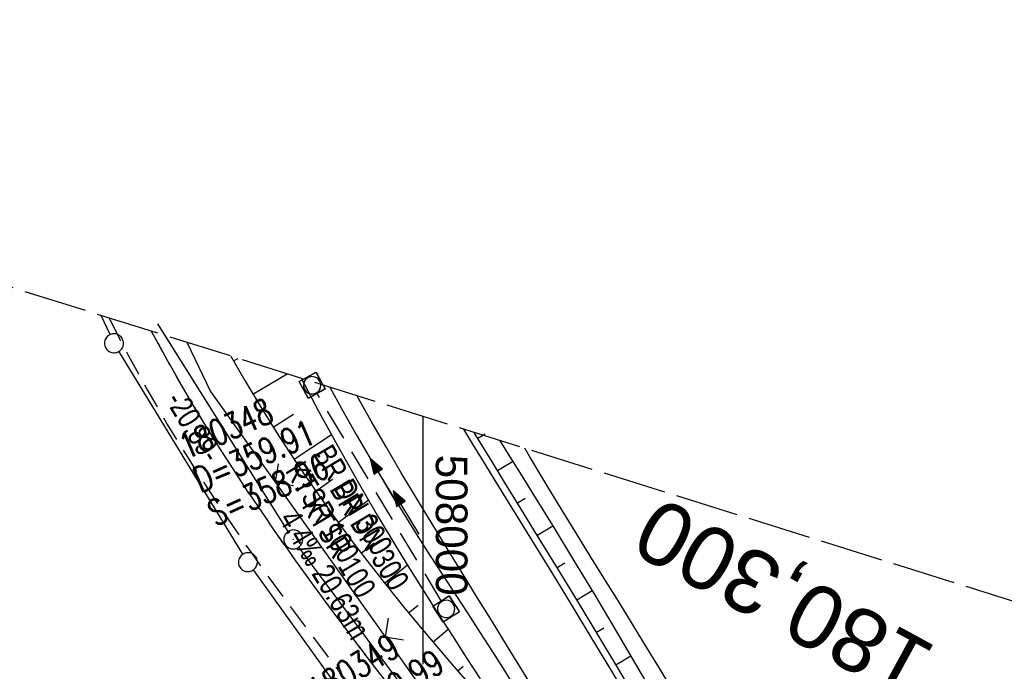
# Model space of a CAD drawing. Extents: x 507679 to 508174, y 445771 to 446563.
# Tile 37 of 43: x 507968 to 508046, y 446511 to 446563. Entities that reach past the tile are written whole.
import ezdxf
from ezdxf.enums import TextEntityAlignment as Align

# ---------------------------------------------------------------- set-up
doc = ezdxf.new("R2010")
doc.units = 0
doc.header["$LTSCALE"] = 10
doc.header["$MEASUREMENT"] = 0
for name, pattern in [('LT00', [0]), ('LT11', [0.3, 0.2, -0.1]), ('LT14', [0.6, 0.5, -0.1]), ('LT17', [0.15, 0.1, -0.05]), ('STRICHLINIE2', [0.375, 0.25, -0.125])]:
    doc.linetypes.add(name, pattern=pattern)
doc.layers.get('0').update_dxf_attribs({"linetype": 'LT00'})
for name, color, linetype in [('--EK_FBR', 250, 'LT00'), ('--EK_Halt-Pfeil', 4, 'LT00'), ('--EK_Haltung', 7, 'STRICHLINIE2'), ('--EK_Haltung-Text', 140, 'LT00'), ('--EK_Schacht-Text', 5, 'LT00'), ('--EK_ST-93-1', 30, 'LT17'), ('--EL_DFK_AB_L', 21, 'LT00'), ('--EL_DFK_AB_P', 7, 'LT00'), ('--EL_Halt-Pfeil', 4, 'LT00'), ('--EL_Haltung', 182, 'STRICHLINIE2'), ('--EL_Haltung-Text', 182, 'LT00'), ('ABSTAND', 8, 'LT00'), ('DFK_AB_L', 21, 'LT00'), ('DFK_AB_P', 7, 'LT00'), ('DFK_GZPKT', 250, 'LT00'), ('DFK_KATASTER', 250, 'LT00'), ('V127_AFBR_BAB', 250, 'LT00'), ('V127_BOESCH', 250, 'LT00'), ('V127_BOSCHUNG', 250, 'LT00'), ('V127_FELDWEG', 250, 'LT11'), ('V127_GRABEN', 250, 'LT00'), ('V127_KA_MULD', 182, 'LT00'), ('V127_ZAUN', 40, 'LT00'), ('V128_AFBR_BAB', 250, 'LT00'), ('V128_BOESCH', 250, 'LT00'), ('V128_BOSCHUNG', 250, 'LT00'), ('V128_FELDWEG', 250, 'LT11'), ('V128_GRABEN', 250, 'LT00'), ('V128_KA_MULD', 182, 'LT00'), ('V128_RASTER', 250, 'LT00'), ('V128_ZAUN', 40, 'LT00')]:
    doc.layers.add(name, color=color, linetype=linetype)
doc.layers.add('-BLATT_128-RAND', color=7, linetype='LT14', plot=False)
doc.styles.add('Beschrift', font='ARIAL.TTF')
doc.styles.add('Haltungsbeschriftung', font='ARIAL.TTF', dxfattribs={"width": 0.75})
doc.styles.add('schachtbeschriftung', font='romans.shx', dxfattribs={"width": 0.75, "height": 2})
doc.styles.get("Standard").update_dxf_attribs({"font": 'ARIAL.TTF'})

# ---------------------------------------------------------------- blocks, each defined once
blk = doc.blocks.new('SYMB7010')
at = {"color": 0, "linetype": 'ByBlock'}
for points in [[(-0.031408, 0.499213), (-0.093728, 0.49134), (-0.15457, 0.475719), (-0.212975, 0.452595), (-0.268021, 0.422333), (-0.31884, 0.385411), (-0.36463, 0.342411), (-0.40467, 0.29401), (-0.438329, 0.240973), (-0.465074, 0.184136), (-0.484486, 0.124395), (-0.496256, 0.062692), (-0.5002, 0)], [(-0.5002, 0), (-0.496256, -0.062692), (-0.484486, -0.124395), (-0.465075, -0.184136), (-0.438329, -0.240973), (-0.404671, -0.29401), (-0.36463, -0.342411), (-0.31884, -0.385411), (-0.268021, -0.422333), (-0.212975, -0.452595), (-0.154571, -0.475719), (-0.093728, -0.49134), (-0.031408, -0.499213), (0.031408, -0.499213)], [(0.5002, 0), (0.496256, 0.062692), (0.484485, 0.124395), (0.465074, 0.184136), (0.438329, 0.240973), (0.40467, 0.29401), (0.36463, 0.342411), (0.31884, 0.385411), (0.268021, 0.422333), (0.212975, 0.452595), (0.15457, 0.475719), (0.093728, 0.49134), (0.031408, 0.499213), (-0.031408, 0.499213)], [(0.031408, -0.499213), (0.093728, -0.491341), (0.15457, -0.475719), (0.212975, -0.452595), (0.268021, -0.422333), (0.31884, -0.385411), (0.36463, -0.342411), (0.404671, -0.294011), (0.438329, -0.240974), (0.465075, -0.184136), (0.484486, -0.124395), (0.496256, -0.062692), (0.500201, 0)]]:
    blk.add_lwpolyline(points, dxfattribs=at)
blk = doc.blocks.new('SYMB0011')
at = {"color": 0, "linetype": 'ByBlock'}
for p, q in [((0.5, 0), (-0.5, 0)), ((0, 0.5), (0, -0.5))]:
    blk.add_line(p, q, dxfattribs=at)
blk = doc.blocks.new('SYMB0024')
at = {"color": 0, "linetype": 'ByBlock'}
for p, q in [((-0.5, 0.5), (0, 0)), ((0, 0), (0.5, 0.5))]:
    blk.add_line(p, q, dxfattribs=at)
blk = doc.blocks.new('SYMB1210')
at = {"color": 0, "linetype": 'ByBlock'}
blk.add_line((0.018815, -0.179014), (0.055623, -0.17119), dxfattribs=at)
for points in [[(-0.2, -0.2), (-0.2, 0.2), (0.2, 0.2), (0.2, -0.2), (-0.2, -0.2)], [(0.018815, 0.179014), (-0.018815, 0.179014), (-0.055623, 0.17119), (-0.09, 0.155885), (-0.120444, 0.133766), (-0.145623, 0.105801), (-0.164438, 0.073213), (-0.176067, 0.037424), (-0.18, 0)], [(-0.18, 0), (-0.176067, -0.037424), (-0.164438, -0.073213), (-0.145623, -0.105801), (-0.120444, -0.133766), (-0.09, -0.155885), (-0.055623, -0.17119), (-0.018815, -0.179014), (0.018815, -0.179014)], [(0.18, 0), (0.176067, 0.037424), (0.164438, 0.073213), (0.145623, 0.105801), (0.120444, 0.133766), (0.09, 0.155885), (0.055623, 0.17119), (0.018815, 0.179014)], [(0.055623, -0.17119), (0.09, -0.155885), (0.120444, -0.133766), (0.145623, -0.105801), (0.164438, -0.073213), (0.176067, -0.037424), (0.18, 0)]]:
    blk.add_lwpolyline(points, dxfattribs=at)
blk = doc.blocks.new('SYMB0003')
at = {"color": 0, "linetype": 'ByBlock'}
for p, q in [((-0.015712, 0), (0.010166, 0.012015)), ((0, -0.021257), (-0.015712, 0)), ((0.010166, 0.012015), (0, -0.021257))]:
    blk.add_line(p, q, dxfattribs=at)
for points in [[(-0.031395, 0.499013), (-0.093691, 0.491144), (-0.154509, 0.475528), (-0.21289, 0.452414), (-0.267913, 0.422164), (-0.318712, 0.385257), (-0.364484, 0.342274), (-0.404509, 0.293893), (-0.438154, 0.240877), (-0.464888, 0.184062), (-0.484292, 0.124345), (-0.496058, 0.062667), (-0.5, 0)], [(-0.5, 0), (-0.496058, -0.062667), (-0.484292, -0.124345), (-0.464888, -0.184062), (-0.438154, -0.240877), (-0.404509, -0.293893), (-0.364485, -0.342274), (-0.318712, -0.385257), (-0.267914, -0.422164), (-0.21289, -0.452414), (-0.154509, -0.475529), (-0.093691, -0.491144), (-0.031395, -0.499014), (0.031395, -0.499014)], [(0.5, 0), (0.496057, 0.062667), (0.484292, 0.124345), (0.464888, 0.184062), (0.438153, 0.240877), (0.404509, 0.293893), (0.364484, 0.342274), (0.318712, 0.385257), (0.267913, 0.422164), (0.21289, 0.452414), (0.154509, 0.475528), (0.093691, 0.491144), (0.031395, 0.499013), (-0.031395, 0.499013)], [(0.031395, -0.499014), (0.093691, -0.491144), (0.154509, -0.475529), (0.21289, -0.452414), (0.267914, -0.422164), (0.318712, -0.385257), (0.364485, -0.342274), (0.404509, -0.293893), (0.438154, -0.240877), (0.464889, -0.184062), (0.484292, -0.124345), (0.496058, -0.062667), (0.5, 0)]]:
    blk.add_lwpolyline(points, dxfattribs=at)
blk = doc.blocks.new('SYMB0070')
at = {"color": 0, "linetype": 'ByBlock'}
for p, q in [((-0.5, 0), (0.2, 0)), ((0.5, 0), (0.2, 0.1)), ((0.2, 0.1), (0.2, 0)), ((0.468, 0), (0.21, 0.086)), ((0.21, 0.086), (0.21, -0.086)), ((0.21, -0.086), (0.468, 0)), ((0.22, -0.072), (0.437, 0)), ((0.23, -0.058), (0.405, 0)), ((0.24, -0.045), (0.374, 0)), ((0.342, 0), (0.25, 0.031)), ((0.25, 0.031), (0.25, -0.031)), ((0.25, -0.031), (0.342, 0)), ((0.26, -0.017), (0.31, 0)), ((0.27, -0.003), (0.279, 0))]:
    blk.add_line(p, q, dxfattribs=at)
for points in [[(0.2, 0), (0.2, -0.1), (0.5, 0)], [(0.437, 0), (0.22, 0.072), (0.22, -0.072)], [(0.405, 0), (0.23, 0.058), (0.23, -0.058)], [(0.374, 0), (0.24, 0.045), (0.24, -0.045)], [(0.31, 0), (0.26, 0.017), (0.26, -0.017)], [(0.279, 0), (0.27, 0.003), (0.27, -0.003)]]:
    blk.add_lwpolyline(points, dxfattribs=at)

msp = doc.modelspace()

# ---------------------------------------------------------------- linework, layer by layer
at = {"layer": '--EK_FBR', "color": 2}
for points in [[(508009.034, 446509.146), (508007.851, 446511.089), (508006.662, 446513.029), (508005.467, 446514.966), (508004.271, 446516.903), (508003.075, 446518.84), (508001.882, 446520.779), (508000.694, 446522.722), (507999.471, 446524.741), (507998.26, 446526.767), (507997.064, 446528.802), (507995.886, 446530.847), (507994.752, 446532.865)], [(508009.034, 446509.146), (508007.851, 446511.089), (508006.662, 446513.029), (508005.467, 446514.966), (508004.271, 446516.903), (508003.075, 446518.84), (508001.882, 446520.779), (508000.694, 446522.722), (507999.471, 446524.741), (507998.26, 446526.767), (507997.064, 446528.802), (507995.886, 446530.847), (507994.752, 446532.865)], [(508016.383, 446508.625), (508014.84, 446511.201), (508013.287, 446513.77), (508011.727, 446516.333), (508010.161, 446518.892), (508008.59, 446521.448), (508007.016, 446524.004), (508005.985, 446525.677), (508004.957, 446527.352), (508003.934, 446529.031), (508003.223, 446530.211)]]:
    msp.add_lwpolyline(points, dxfattribs=at)
at = {"layer": '--EK_Haltung'}
msp.add_line((508001.425, 446516.631), (507991.599, 446533.04), dxfattribs=at)
at = {"layer": '--EL_DFK_AB_L'}
for p, q in [((507989.321, 446522.124), (507979.582, 446537.617)), ((508009.502, 446494.968), (507990.169, 446520.886))]:
    msp.add_line(p, q, dxfattribs=at)
at = {"layer": '--EL_Haltung'}
msp.add_line((508001.425, 446516.631), (507991.599, 446533.04), dxfattribs=at)
at = {"layer": '-BLATT_128-RAND'}
msp.add_lwpolyline([(507899.813, 446562.605), (507678.604, 445856.442), (507952.481, 445770.649), (508173.69, 446476.812), (507899.813, 446562.605)], dxfattribs=at)
at = {"layer": 'DFK_AB_L'}
for p, q in [((507989.321, 446522.124), (507979, 446538.543)), ((508009.502, 446494.968), (507990.169, 446520.886))]:
    msp.add_line(p, q, dxfattribs=at)
at = {"layer": 'DFK_KATASTER'}
for p, q in [((507975.226, 446537.689), (507974.527, 446539.2)), ((507985.739, 446520.328), (507975.932, 446536.369)), ((508005.432, 446492.896), (507986.569, 446519.08))]:
    msp.add_line(p, q, dxfattribs=at)
at = {"layer": 'V127_AFBR_BAB', "color": 0}
for points in [[(508009.034, 446509.146), (508007.851, 446511.089), (508006.662, 446513.029), (508005.467, 446514.966), (508004.271, 446516.903), (508003.075, 446518.84), (508001.882, 446520.779), (508000.694, 446522.722), (507999.471, 446524.741), (507998.26, 446526.767), (507997.064, 446528.802), (507995.886, 446530.847), (507994.752, 446532.865)], [(508016.383, 446508.625), (508014.84, 446511.201), (508013.287, 446513.77), (508011.727, 446516.333), (508010.161, 446518.892), (508008.59, 446521.448), (508007.016, 446524.004), (508005.985, 446525.677), (508004.957, 446527.352), (508003.934, 446529.031), (508003.223, 446530.211)]]:
    msp.add_lwpolyline(points, dxfattribs=at)
at = {"layer": 'V127_BOESCH'}
for points in [[(507984.789, 446535.986), (507985.891, 446534.056), (507987.199, 446531.869), (507988.552, 446529.709), (507989.949, 446527.575), (507991.388, 446525.469), (507992.866, 446523.389), (507994.382, 446521.337), (507995.933, 446519.313), (507997.194, 446517.717), (507998.474, 446516.137), (507999.77, 446514.57), (508001.081, 446513.015), (508002.403, 446511.47), (508003.734, 446509.933), (508005.072, 446508.402), (508006.416, 446506.874), (508007.761, 446505.349)], [(508016.847, 446508.871), (508015.309, 446511.465), (508013.758, 446514.051), (508012.197, 446516.63), (508010.627, 446519.205), (508009.049, 446521.777), (508007.465, 446524.348), (508006.438, 446526.011), (508005.414, 446527.677), (508004.396, 446529.347), (508004.029, 446529.959)]]:
    msp.add_lwpolyline(points, dxfattribs=at)
at = {"layer": 'V127_BOSCHUNG'}
for p, q in [((507985, 446535.611), (507985.352, 446535.81)), ((507986.529, 446532.977), (507989.244, 446534.59)), ((507988.124, 446530.383), (507989.726, 446531.386)), ((507989.78, 446527.83), (507992.735, 446529.777)), ((508004.305, 446529.498), (508004.892, 446529.852)), ((508005.87, 446526.934), (508007.069, 446527.666)), ((507991.499, 446525.31), (507992.836, 446526.248)), ((507993.268, 446522.838), (507995.651, 446524.598)), ((508007.445, 446524.38), (508008.053, 446524.752)), ((508009.019, 446521.826), (508010.24, 446522.572)), ((507995.085, 446520.412), (507996.129, 446521.217)), ((507996.944, 446518.031), (507998.737, 446519.46)), ((508010.588, 446519.269), (508011.195, 446519.64)), ((508012.15, 446516.708), (508013.351, 446517.441)), ((507998.845, 446515.686), (507999.591, 446516.301)), ((508000.776, 446513.375), (508001.965, 446514.378)), ((508013.701, 446514.145), (508014.295, 446514.503)), ((508015.242, 446511.576), (508016.414, 446512.272)), ((508002.732, 446511.089), (508003.168, 446511.467))]:
    msp.add_line(p, q, dxfattribs=at)
at = {"layer": 'V127_FELDWEG', "flags": 128}
for points in [[(507975.145, 446539.007), (507975.235, 446538.823), (507976.693, 446536.015), (507978.216, 446533.244), (507979.803, 446530.513), (507981.056, 446528.459), (507982.344, 446526.428), (507983.663, 446524.417), (507985.013, 446522.425), (507986.389, 446520.449), (507987.789, 446518.489), (507989.21, 446516.542), (507990.649, 446514.606), (507992.104, 446512.68), (507993.571, 446510.761), (507994.676, 446509.328), (507995.783, 446507.896), (507996.887, 446506.463), (507997.987, 446505.026), (507999.077, 446503.583), (508000.154, 446502.133), (508001.214, 446500.672), (508002.254, 446499.199), (508003.27, 446497.71), (508004.258, 446496.205), (508005.214, 446494.68), (508006.136, 446493.134), (508007.018, 446491.564), (508007.92, 446489.847), (508008.767, 446488.1), (508009.557, 446486.327), (508010.283, 446484.527), (508010.927, 446482.751), (508011.511, 446480.954), (508012.037, 446479.139), (508012.511, 446477.307), (508012.934, 446475.462), (508013.311, 446473.605), (508013.736, 446471.174), (508014.087, 446468.731), (508014.359, 446466.278), (508014.552, 446463.818), (508014.661, 446461.354), (508014.685, 446458.889), (508014.621, 446456.426), (508014.467, 446453.968), (508014.247, 446451.74), (508014.104, 446450.662)], [(508016.463, 446449.692), (508016.671, 446451.198), (508016.935, 446453.765), (508017.107, 446456.341), (508017.188, 446458.921), (508017.177, 446461.502), (508017.075, 446464.081), (508016.882, 446466.655), (508016.599, 446469.219), (508016.224, 446471.77), (508015.76, 446474.306), (508015.268, 446476.556), (508014.704, 446478.788), (508014.064, 446480.998), (508013.349, 446483.185), (508012.556, 446485.345), (508011.79, 446487.231), (508010.963, 446489.092), (508010.079, 446490.925), (508009.139, 446492.727), (508008.24, 446494.334), (508007.299, 446495.917), (508006.323, 446497.478), (508005.313, 446499.019), (508004.275, 446500.542), (508003.212, 446502.051), (508002.128, 446503.546), (508001.027, 446505.032), (507999.914, 446506.51), (507998.792, 446507.982), (507997.665, 446509.452), (507996.537, 446510.92), (507995.413, 446512.391), (507993.818, 446514.499), (507992.241, 446516.618), (507990.684, 446518.749), (507989.151, 446520.894), (507987.643, 446523.056), (507986.165, 446525.237), (507984.718, 446527.438), (507983.306, 446529.661), (507981.932, 446531.909), (507980.372, 446534.577), (507978.87, 446537.279), (507978.516, 446537.951)]]:
    msp.add_lwpolyline(points, dxfattribs=at)
at = {"layer": 'V127_GRABEN'}
for points in [[(507990.356, 446534.242), (507991.695, 446531.701), (507993.21, 446528.911), (507994.761, 446526.144), (507996.352, 446523.4), (507997.984, 446520.682), (507999.046, 446518.965), (508000.121, 446517.256), (508001.208, 446515.553), (508002.303, 446513.855), (508003.401, 446512.158), (508004.499, 446510.462)], [(507992.609, 446533.536), (507993.532, 446531.84), (507994.689, 446529.786), (507995.875, 446527.747), (507997.086, 446525.723), (507998.322, 446523.713), (507999.578, 446521.716), (508000.556, 446520.189), (508001.54, 446518.668), (508002.529, 446517.148), (508003.518, 446515.63), (508004.504, 446514.11), (508005.483, 446512.587), (508006.452, 446511.057), (508007.407, 446509.52)], [(508006.024, 446529.334), (508006.845, 446528.024), (508007.789, 446526.518), (508008.731, 446525.012), (508010.322, 446522.439), (508011.896, 446519.858), (508013.455, 446517.269), (508015, 446514.672), (508016.533, 446512.068), (508018.057, 446509.457)], [(508019.872, 446509.337), (508018.775, 446511.16), (508017.668, 446512.976), (508016.552, 446514.789), (508015.432, 446516.598), (508014.309, 446518.406), (508013.187, 446520.215), (508012.068, 446522.025), (508010.955, 446523.839), (508009.851, 446525.658), (508008.433, 446528.029), (508008.037, 446528.703)]]:
    msp.add_lwpolyline(points, dxfattribs=at)
at = {"layer": 'V127_ZAUN'}
for p, q in [((507988.275, 446526.014), (507996.976, 446513.795)), ((507996.976, 446513.795), (508005.676, 446501.576))]:
    msp.add_line(p, q, dxfattribs=at)
msp.add_lwpolyline([(507981.29, 446537.082), (507983.162, 446533.196), (507988.275, 446526.014)], dxfattribs=at)
at = {"layer": 'V128_AFBR_BAB', "color": 0}
for points in [[(508009.034, 446509.146), (508007.851, 446511.089), (508006.662, 446513.029), (508005.467, 446514.966), (508004.271, 446516.903), (508003.075, 446518.84), (508001.882, 446520.779), (508000.694, 446522.722), (507999.471, 446524.741), (507998.26, 446526.767), (507997.064, 446528.802), (507995.886, 446530.847), (507994.752, 446532.865)], [(508016.383, 446508.625), (508014.84, 446511.201), (508013.287, 446513.77), (508011.727, 446516.333), (508010.161, 446518.892), (508008.59, 446521.448), (508007.016, 446524.004), (508005.985, 446525.677), (508004.957, 446527.352), (508003.934, 446529.031), (508003.223, 446530.211)]]:
    msp.add_lwpolyline(points, dxfattribs=at)
at = {"layer": 'V128_BOESCH'}
for points in [[(507984.789, 446535.986), (507985.891, 446534.056), (507987.199, 446531.869), (507988.552, 446529.709), (507989.949, 446527.575), (507991.388, 446525.469), (507992.866, 446523.389), (507994.382, 446521.337), (507995.933, 446519.313), (507997.194, 446517.717), (507998.474, 446516.137), (507999.77, 446514.57), (508001.081, 446513.016), (508002.403, 446511.47), (508003.734, 446509.933), (508005.072, 446508.402), (508006.416, 446506.874), (508007.761, 446505.349)], [(508016.847, 446508.871), (508015.309, 446511.465), (508013.758, 446514.051), (508012.197, 446516.63), (508010.627, 446519.205), (508009.049, 446521.777), (508007.465, 446524.348), (508006.438, 446526.011), (508005.414, 446527.677), (508004.396, 446529.347), (508004.029, 446529.959)]]:
    msp.add_lwpolyline(points, dxfattribs=at)
at = {"layer": 'V128_BOSCHUNG'}
for p, q in [((507985, 446535.611), (507985.352, 446535.81)), ((507986.529, 446532.977), (507989.244, 446534.59)), ((507988.124, 446530.383), (507989.726, 446531.386)), ((507989.78, 446527.83), (507992.735, 446529.777)), ((508004.305, 446529.498), (508004.714, 446529.744)), ((508005.87, 446526.934), (508007.069, 446527.666)), ((507991.499, 446525.31), (507992.836, 446526.248)), ((507993.268, 446522.838), (507995.651, 446524.598)), ((508007.445, 446524.38), (508008.053, 446524.752)), ((508009.019, 446521.826), (508010.24, 446522.572)), ((507995.085, 446520.412), (507996.129, 446521.217)), ((507996.944, 446518.031), (507998.737, 446519.46)), ((508010.588, 446519.269), (508011.195, 446519.64)), ((508012.15, 446516.708), (508013.351, 446517.441)), ((507998.845, 446515.686), (507999.591, 446516.301)), ((508000.776, 446513.375), (508001.965, 446514.378)), ((508013.701, 446514.145), (508014.295, 446514.503)), ((508015.242, 446511.576), (508016.414, 446512.272)), ((508002.732, 446511.089), (508003.168, 446511.467))]:
    msp.add_line(p, q, dxfattribs=at)
at = {"layer": 'V128_FELDWEG', "flags": 128}
for points in [[(507975.145, 446539.007), (507975.235, 446538.823), (507976.693, 446536.015), (507978.216, 446533.244), (507979.803, 446530.513), (507981.056, 446528.459), (507982.344, 446526.428), (507983.664, 446524.417), (507985.013, 446522.425), (507986.389, 446520.449), (507987.789, 446518.489), (507989.21, 446516.542), (507990.649, 446514.606), (507992.104, 446512.68), (507993.571, 446510.761), (507994.676, 446509.328), (507995.783, 446507.896), (507996.888, 446506.463), (507997.987, 446505.026), (507999.077, 446503.583), (508000.154, 446502.133), (508001.214, 446500.672), (508002.254, 446499.199), (508003.27, 446497.71), (508004.258, 446496.205), (508005.214, 446494.68), (508006.136, 446493.134), (508007.018, 446491.564), (508007.92, 446489.846), (508008.767, 446488.1), (508009.557, 446486.327), (508010.283, 446484.527), (508010.927, 446482.751), (508011.511, 446480.954), (508012.037, 446479.139), (508012.511, 446477.307), (508012.934, 446475.462), (508013.311, 446473.605), (508013.736, 446471.174), (508014.087, 446468.731), (508014.359, 446466.278), (508014.552, 446463.818), (508014.661, 446461.354), (508014.685, 446458.889), (508014.621, 446456.426), (508014.467, 446453.968), (508014.247, 446451.74), (508013.953, 446449.52), (508013.587, 446447.31), (508013.154, 446445.111), (508012.655, 446442.925), (508012.093, 446440.754), (508011.473, 446438.599), (508010.795, 446436.462), (508010.064, 446434.345), (508009.338, 446432.393), (508008.573, 446430.459), (508007.771, 446428.539), (508006.938, 446426.633), (508006.078, 446424.739), (508005.195, 446422.856), (508004.293, 446420.981), (508003.376, 446419.113), (508002.448, 446417.25), (508001.176, 446414.723), (507999.894, 446412.202), (507998.606, 446409.685), (507997.313, 446407.171), (507996.018, 446404.658), (507994.724, 446402.144), (507993.434, 446399.629), (507992.149, 446397.111), (507991.088, 446395.016), (507990.03, 446392.919), (507988.975, 446390.821), (507987.92, 446388.722), (507986.864, 446386.624), (507985.805, 446384.528), (507984.05, 446381.079), (507982.285, 446377.635), (507980.509, 446374.196), (507978.727, 446370.762), (507976.938, 446367.33), (507975.146, 446363.9), (507973.29, 446360.354), (507971.433, 446356.808), (507969.578, 446353.262), (507967.725, 446349.715), (507965.875, 446346.165), (507964.032, 446342.613), (507962.45, 446339.551), (507960.872, 446336.486), (507959.296, 446333.421), (507957.721, 446330.354), (507956.147, 446327.288), (507954.57, 446324.223), (507952.991, 446321.159), (507951.223, 446317.742), (507949.452, 446314.327), (507947.679, 446310.912), (507945.907, 446307.498), (507944.136, 446304.082), (507942.37, 446300.664), (507941.043, 446298.086), (507939.721, 446295.506), (507938.407, 446292.921), (507937.101, 446290.333), (507935.805, 446287.739), (507934.522, 446285.14), (507933.254, 446282.533), (507932.001, 446279.919), (507930.833, 446277.442), (507929.679, 446274.958), (507928.537, 446272.468), (507927.404, 446269.975), (507926.278, 446267.477), (507925.158, 446264.978), (507924.041, 446262.477), (507922.925, 446259.976), (507921.807, 446257.475), (507920.263, 446254.032), (507918.714, 446250.591), (507917.164, 446247.151), (507915.614, 446243.71), (507914.066, 446240.267), (507912.523, 446236.822), (507911.606, 446234.764), (507910.694, 446232.704), (507909.79, 446230.641), (507908.895, 446228.574), (507908.014, 446226.501), (507907.148, 446224.422), (507906.3, 446222.337), (507905.472, 446220.244), (507904.668, 446218.142), (507903.87, 446215.981), (507903.096, 446213.81), (507902.343, 446211.632), (507901.608, 446209.447), (507900.888, 446207.257), (507900.18, 446205.062), (507899.48, 446202.864), (507898.787, 446200.663), (507898.097, 446198.462)], [(507900.87, 446197.797), (507901.498, 446199.97), (507902.129, 446202.141), (507902.768, 446204.31), (507903.418, 446206.474), (507904.083, 446208.633), (507904.767, 446210.786), (507905.473, 446212.93), (507906.206, 446215.064), (507906.968, 446217.188), (507907.679, 446219.081), (507908.413, 446220.965), (507909.169, 446222.842), (507909.942, 446224.712), (507910.73, 446226.577), (507911.53, 446228.438), (507912.338, 446230.295), (507913.152, 446232.15), (507913.968, 446234.004), (507914.784, 446235.858), (507915.896, 446238.399), (507917.004, 446240.942), (507918.11, 446243.485), (507919.217, 446246.028), (507920.326, 446248.568), (507921.44, 446251.106), (507922.563, 446253.641), (507923.695, 446256.171), (507925.178, 446259.435), (507926.679, 446262.691), (507928.198, 446265.94), (507929.732, 446269.181), (507931.279, 446272.417), (507932.837, 446275.647), (507934.404, 446278.873), (507936.429, 446283.015), (507938.467, 446287.15), (507940.519, 446291.277), (507942.587, 446295.397), (507944.671, 446299.509), (507945.982, 446302.075), (507947.299, 446304.638), (507948.619, 446307.199), (507949.94, 446309.76), (507951.261, 446312.321), (507952.58, 446314.883), (507953.894, 446317.448), (507955.203, 446320.015), (507956.414, 446322.407), (507957.62, 446324.802), (507958.824, 446327.197), (507960.027, 446329.594), (507961.231, 446331.989), (507962.438, 446334.383), (507963.651, 446336.774), (507964.871, 446339.161), (507966.1, 446341.544), (507967.326, 446343.894), (507968.56, 446346.24), (507969.8, 446348.582), (507971.044, 446350.923), (507972.288, 446353.264), (507973.531, 446355.605), (507974.77, 446357.948), (507976.002, 446360.295), (507977.224, 446362.647), (507978.41, 446364.955), (507979.587, 446367.267), (507980.759, 446369.582), (507981.927, 446371.9), (507983.095, 446374.217), (507984.265, 446376.533), (507985.439, 446378.847), (507986.622, 446381.157), (507987.815, 446383.461), (507988.752, 446385.251), (507989.695, 446387.037), (507990.64, 446388.823), (507991.587, 446390.607), (507992.532, 446392.393), (507993.472, 446394.18), (507994.406, 446395.971), (507995.701, 446398.488), (507996.981, 446401.013), (507998.25, 446403.543), (507999.51, 446406.079), (508000.764, 446408.618), (508002.015, 446411.159), (508003.266, 446413.701), (508004.521, 446416.242), (508005.372, 446417.961), (508006.222, 446419.682), (508007.066, 446421.405), (508007.9, 446423.132), (508008.718, 446424.866), (508009.518, 446426.608), (508010.294, 446428.36), (508011.041, 446430.124), (508011.757, 446431.901), (508012.435, 446433.694), (508013.281, 446436.125), (508014.05, 446438.584), (508014.741, 446441.068), (508015.35, 446443.574), (508015.877, 446446.1), (508016.318, 446448.642), (508016.671, 446451.198), (508016.935, 446453.765), (508017.107, 446456.341), (508017.188, 446458.921), (508017.177, 446461.502), (508017.075, 446464.081), (508016.882, 446466.655), (508016.599, 446469.219), (508016.224, 446471.77), (508015.76, 446474.306), (508015.268, 446476.556), (508014.704, 446478.788), (508014.064, 446480.998), (508013.349, 446483.185), (508012.556, 446485.345), (508011.79, 446487.231), (508010.963, 446489.092), (508010.079, 446490.925), (508009.139, 446492.727), (508008.24, 446494.334), (508007.299, 446495.917), (508006.323, 446497.478), (508005.313, 446499.019), (508004.275, 446500.542), (508003.212, 446502.051), (508002.128, 446503.546), (508001.027, 446505.032), (507999.914, 446506.51), (507998.792, 446507.982), (507997.665, 446509.452), (507996.537, 446510.92), (507995.413, 446512.391), (507993.818, 446514.499), (507992.241, 446516.618), (507990.684, 446518.749), (507989.151, 446520.894), (507987.643, 446523.056), (507986.165, 446525.237), (507984.718, 446527.438), (507983.306, 446529.661), (507981.932, 446531.909), (507980.372, 446534.577), (507978.87, 446537.279), (507978.516, 446537.951)]]:
    msp.add_lwpolyline(points, dxfattribs=at)
at = {"layer": 'V128_GRABEN'}
for points in [[(507990.356, 446534.242), (507991.695, 446531.701), (507993.21, 446528.911), (507994.761, 446526.144), (507996.352, 446523.4), (507997.984, 446520.682), (507999.046, 446518.965), (508000.121, 446517.256), (508001.208, 446515.553), (508002.303, 446513.855), (508003.401, 446512.158), (508004.499, 446510.462)], [(507992.609, 446533.536), (507993.532, 446531.84), (507994.689, 446529.786), (507995.875, 446527.747), (507997.086, 446525.723), (507998.322, 446523.713), (507999.578, 446521.716), (508000.556, 446520.189), (508001.54, 446518.668), (508002.529, 446517.148), (508003.518, 446515.63), (508004.504, 446514.11), (508005.483, 446512.587), (508006.452, 446511.057), (508007.407, 446509.52)], [(508006.024, 446529.334), (508006.845, 446528.024), (508007.789, 446526.518), (508008.731, 446525.012), (508010.322, 446522.439), (508011.896, 446519.858), (508013.455, 446517.269), (508015, 446514.672), (508016.533, 446512.068), (508018.057, 446509.457)], [(508019.872, 446509.337), (508018.775, 446511.16), (508017.668, 446512.976), (508016.552, 446514.789), (508015.432, 446516.598), (508014.309, 446518.406), (508013.187, 446520.215), (508012.068, 446522.025), (508010.955, 446523.839), (508009.851, 446525.658), (508008.433, 446528.029), (508008.037, 446528.703)]]:
    msp.add_lwpolyline(points, dxfattribs=at)
at = {"layer": 'V128_RASTER'}
msp.add_line((507999.997, 446511.626), (507999.997, 446531.222), dxfattribs=at)
at = {"layer": 'V128_ZAUN'}
for p, q in [((507988.276, 446526.014), (507996.976, 446513.795)), ((507996.976, 446513.795), (508005.676, 446501.576))]:
    msp.add_line(p, q, dxfattribs=at)
msp.add_lwpolyline([(507981.29, 446537.082), (507983.162, 446533.196), (507988.276, 446526.014)], dxfattribs=at)

# ---------------------------------------------------------------- block references
at = {"layer": '--EK_Halt-Pfeil', "xscale": 3.999999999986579, "yscale": 4, "zscale": 4, "rotation": 120.9095799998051}
msp.add_blockref('SYMB0070', (507998.642, 446523.617), dxfattribs=at)
at = {"layer": '--EL_DFK_AB_P', "xscale": 1.500000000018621, "yscale": 1.5, "zscale": 1.5, "rotation": 264.7377099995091}
msp.add_blockref('SYMB0003', (507989.72, 446521.487), dxfattribs=at)
at = {"layer": '--EL_Halt-Pfeil', "xscale": 3.999999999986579, "yscale": 4, "zscale": 4, "rotation": 120.9095799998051}
msp.add_blockref('SYMB0070', (507996.84, 446526.165), dxfattribs=at)
at = {"layer": 'DFK_AB_P', "xscale": 1.500000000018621, "yscale": 1.5, "zscale": 1.5, "rotation": 264.7377099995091}
msp.add_blockref('SYMB0003', (507989.72, 446521.487), dxfattribs=at)
at = {"layer": 'DFK_GZPKT', "xscale": 1.500000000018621, "yscale": 1.5, "zscale": 1.5, "rotation": 264.7377099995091}
for p in [(507975.541, 446537.008), (507986.131, 446519.689)]:
    msp.add_blockref('SYMB7010', p, dxfattribs=at)
at = {"layer": 'V127_FELDWEG', "xscale": 0.1, "yscale": 0.1, "zscale": 0.1, "rotation": 247.65211}
for p in [(507981.932, 446531.909), (507979.803, 446530.513), (507995.413, 446512.391)]:
    msp.add_blockref('SYMB0011', p, dxfattribs=at)
at = {"layer": 'V127_KA_MULD', "zscale": 3.8}
for p, xscale, yscale, rotation in [((507991.214, 446533.685), 3.800000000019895, 3.800000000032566, 299.3950639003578), ((508001.81, 446515.988), 3.800000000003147, 3.799999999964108, 302.7293152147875)]:
    msp.add_blockref('SYMB1210', p, dxfattribs=dict(at, xscale=xscale, yscale=yscale, rotation=rotation))
at = {"layer": 'V127_ZAUN', "xscale": 2.1, "yscale": 2.1, "zscale": 2.1, "rotation": 305.451}
for p in [(507988.275, 446526.014), (507996.976, 446513.795)]:
    msp.add_blockref('SYMB0024', p, dxfattribs=at)
at = {"layer": 'V128_FELDWEG', "xscale": 0.1000000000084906, "yscale": 0.09999999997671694, "zscale": 0.1, "rotation": 252.6066100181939}
for p in [(507981.932, 446531.909), (507979.803, 446530.513), (507995.413, 446512.391)]:
    msp.add_blockref('SYMB0011', p, dxfattribs=at)
at = {"layer": 'V128_KA_MULD', "zscale": 3.8}
for p, xscale, yscale, rotation in [((507991.214, 446533.685), 3.800000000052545, 3.799999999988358, 298.5035626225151), ((508001.81, 446515.988), 3.800000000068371, 3.799999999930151, 302.916527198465)]:
    msp.add_blockref('SYMB1210', p, dxfattribs=dict(at, xscale=xscale, yscale=yscale, rotation=rotation))
at = {"layer": 'V128_ZAUN', "xscale": 2.099999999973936, "yscale": 2.099999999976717, "zscale": 2.1, "rotation": 305.4499499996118}
for p in [(507988.276, 446526.014), (507996.976, 446513.795)]:
    msp.add_blockref('SYMB0024', p, dxfattribs=at)

# ---------------------------------------------------------------- texts
at = {"layer": '--EK_Haltung-Text', "style": 'Haltungsbeschriftung', "width": 0.75}
for s, p in [('BR DN 300', (507992.542, 446525.456)), ('KTSR 100', (507990.346, 446524.141)), ('4.4‰ 20.63m', (507988.539, 446523.104))]:
    msp.add_text(s, height=1.8, rotation=-59.09043, dxfattribs=at).set_placement(p)
at = {"layer": '--EK_Schacht-Text', "style": 'schachtbeschriftung', "width": 0.75}
for s, rotation, p in [('180348', 23.49748, (507981.239, 446527.801)), ('D=359.91', 23.49748, (507982.388, 446525.16)), ('S=358.96', 23.49748, (507983.536, 446522.519)), ('180349', 30.90957, (507991.691, 446508.451)), ('D=359.99', 30.90957, (507993.171, 446505.981))]:
    msp.add_text(s, height=2, rotation=rotation, dxfattribs=at).set_placement(p)
at = {"layer": '--EK_ST-93-1', "style": 'Beschrift'}
msp.add_text('180,300', height=5, rotation=-208.62436, dxfattribs=at).set_placement((508039.575, 446510.704), align=Align.MIDDLE_LEFT)
at = {"layer": '--EL_Haltung-Text', "style": 'Haltungsbeschriftung', "width": 0.75}
for s, p in [('BR DN 300', (507991.233, 446528.242)), ('KTSR 100', (507989.037, 446526.926))]:
    msp.add_text(s, height=1.8, rotation=-59.09043, dxfattribs=at).set_placement(p)
at = {"layer": 'ABSTAND', "width": 0.75}
msp.add_text(' -20.89-', height=1.8, rotation=301.52476, dxfattribs=at).set_placement((507979.284, 446532.946))
at = {"layer": 'V128_RASTER', "width": 0.958}
msp.add_text(' 508000', height=2.5, rotation=-89.99911, dxfattribs=at).set_placement((508000.997, 446529.126))

doc.saveas('drawing.dxf')
